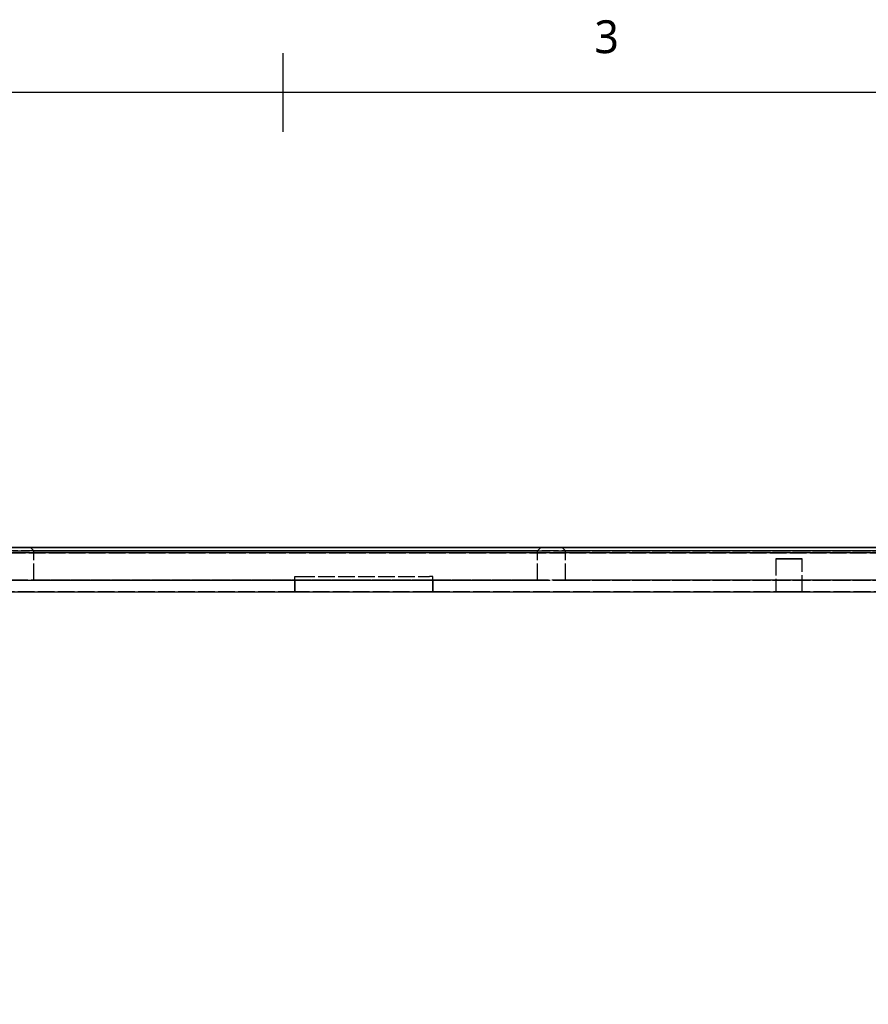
# Model space of a CAD drawing. Header units: millimetres. Extents: x 9 to 415, y 5 to 293.
# Tile 4 of 11: x 94 to 158, y 218 to 293. Entities that reach past the tile are written whole.
import ezdxf

# ---------------------------------------------------------------- set-up
doc = ezdxf.new("R2010")
doc.units = ezdxf.units.MM
doc.linetypes.add('DASHED', pattern=[1.524, 1.27, -0.254])
for name, color, linetype in [('HIDDEN', 7, 'DASHED'), ('NOTES', 7, 'Continuous'), ('VISIBLE', 7, 'Continuous')]:
    doc.layers.add(name, color=color, linetype=linetype)
doc.styles.add('OpenSans', font='OpenSans-Regular.ttf')

msp = doc.modelspace()

# ---------------------------------------------------------------- linework, layer by layer
at = {"layer": 'HIDDEN'}
for points in [[(38, 252.375), (201.78125, 252.375)], [(38, 251.975), (201.78125, 251.975)], [(185, 252.375), (42.875, 252.375)], [(42.875, 252.375), (165.95, 252.375)], [(185, 252.125), (42.875, 252.125)], [(42.875, 252.125), (165.95, 252.125)], [(94.5125, 252.375), (94.51722, 252.375), (94.5313, 252.375), (94.55459, 252.375), (94.58677, 252.375), (94.62746, 252.375), (94.67613, 252.375), (94.73217, 252.375), (94.79488, 252.375), (94.86348, 252.375), (94.93709, 252.375), (95.01479, 252.375), (95.09561, 252.375), (95.17853, 252.375), (95.2625, 252.375)], [(95.2625, 252.375), (95.17853, 252.375), (95.09561, 252.375), (95.01479, 252.375), (94.93709, 252.375), (94.86348, 252.375), (94.79488, 252.375), (94.73217, 252.375), (94.67613, 252.375), (94.62746, 252.375), (94.58677, 252.375), (94.55459, 252.375), (94.5313, 252.375), (94.51722, 252.375), (94.5125, 252.375)], [(94.5125, 252.375), (94.7625, 252.125)], [(94.5125, 252.375), (94.7625, 252.125)], [(94.7625, 252.125), (94.76564, 252.125), (94.77504, 252.125), (94.79056, 252.125), (94.81202, 252.125), (94.83914, 252.125), (94.87158, 252.125), (94.90895, 252.125), (94.95076, 252.125), (94.99648, 252.125), (95.04556, 252.125), (95.09736, 252.125), (95.15124, 252.125), (95.20652, 252.125), (95.2625, 252.125)], [(95.2625, 252.125), (95.20652, 252.125), (95.15124, 252.125), (95.09736, 252.125), (95.04556, 252.125), (94.99648, 252.125), (94.95076, 252.125), (94.90895, 252.125), (94.87158, 252.125), (94.83914, 252.125), (94.81202, 252.125), (94.79056, 252.125), (94.77504, 252.125), (94.76564, 252.125), (94.7625, 252.125)], [(94.7625, 249.875), (94.7625, 252.125)], [(94.7625, 249.875), (94.7625, 252.125)], [(95.2625, 252.375), (132.6125, 252.375)], [(132.6125, 252.375), (95.2625, 252.375)], [(95.2625, 252.125), (132.6125, 252.125)], [(132.6125, 252.125), (95.2625, 252.125)], [(132.6125, 252.375), (132.69647, 252.375), (132.77939, 252.375), (132.86021, 252.375), (132.93791, 252.375), (133.01152, 252.375), (133.08012, 252.375), (133.14283, 252.375), (133.19887, 252.375), (133.24754, 252.375), (133.28823, 252.375), (133.32041, 252.375), (133.3437, 252.375), (133.35778, 252.375), (133.3625, 252.375)], [(133.3625, 252.375), (133.35778, 252.375), (133.3437, 252.375), (133.32041, 252.375), (133.28823, 252.375), (133.24754, 252.375), (133.19887, 252.375), (133.14283, 252.375), (133.08012, 252.375), (133.01152, 252.375), (132.93791, 252.375), (132.86021, 252.375), (132.77939, 252.375), (132.69647, 252.375), (132.6125, 252.375)], [(132.6125, 252.125), (132.66848, 252.125), (132.72376, 252.125), (132.77764, 252.125), (132.82944, 252.125), (132.87852, 252.125), (132.92424, 252.125), (132.96605, 252.125), (133.00342, 252.125), (133.03586, 252.125), (133.06298, 252.125), (133.08444, 252.125), (133.09996, 252.125), (133.10936, 252.125), (133.1125, 252.125)], [(133.1125, 252.125), (133.10936, 252.125), (133.09996, 252.125), (133.08444, 252.125), (133.06298, 252.125), (133.03586, 252.125), (133.00342, 252.125), (132.96605, 252.125), (132.92424, 252.125), (132.87852, 252.125), (132.82944, 252.125), (132.77764, 252.125), (132.72376, 252.125), (132.66848, 252.125), (132.6125, 252.125)], [(133.3625, 252.375), (133.1125, 252.125)], [(133.3625, 252.375), (133.1125, 252.125)], [(133.1125, 249.875), (133.1125, 252.125)], [(133.1125, 249.875), (133.1125, 252.125)], [(134.99375, 252.375), (134.99847, 252.375), (135.01255, 252.375), (135.03584, 252.375), (135.06802, 252.375), (135.10871, 252.375), (135.15738, 252.375), (135.21342, 252.375), (135.27613, 252.375), (135.34473, 252.375), (135.41834, 252.375), (135.49604, 252.375), (135.57686, 252.375), (135.65978, 252.375), (135.74375, 252.375)], [(135.74375, 252.375), (135.65978, 252.375), (135.57686, 252.375), (135.49604, 252.375), (135.41834, 252.375), (135.34473, 252.375), (135.27613, 252.375), (135.21342, 252.375), (135.15738, 252.375), (135.10871, 252.375), (135.06802, 252.375), (135.03584, 252.375), (135.01255, 252.375), (134.99847, 252.375), (134.99375, 252.375)], [(134.99375, 252.375), (135.24375, 252.125)], [(134.99375, 252.375), (135.24375, 252.125)], [(135.74375, 252.125), (135.68777, 252.125), (135.63249, 252.125), (135.57861, 252.125), (135.52681, 252.125), (135.47773, 252.125), (135.43201, 252.125), (135.3902, 252.125), (135.35283, 252.125), (135.32039, 252.125), (135.29327, 252.125), (135.27181, 252.125), (135.25629, 252.125), (135.24689, 252.125), (135.24375, 252.125)], [(135.24375, 252.125), (135.24689, 252.125), (135.25629, 252.125), (135.27181, 252.125), (135.29327, 252.125), (135.32039, 252.125), (135.35283, 252.125), (135.3902, 252.125), (135.43201, 252.125), (135.47773, 252.125), (135.52681, 252.125), (135.57861, 252.125), (135.63249, 252.125), (135.68777, 252.125), (135.74375, 252.125)], [(135.24375, 249.875), (135.24375, 252.125)], [(135.24375, 249.875), (135.24375, 252.125)], [(173.09375, 252.375), (135.74375, 252.375)], [(135.74375, 252.375), (173.09375, 252.375)], [(173.09375, 252.125), (135.74375, 252.125)], [(135.74375, 252.125), (173.09375, 252.125)], [(153.24062, 251.5), (153.21555, 251.5), (153.14159, 251.5), (153.02246, 251.5), (152.86411, 251.5), (152.67451, 251.5), (152.46315, 251.5), (152.24062, 251.5), (152.0181, 251.5), (151.80674, 251.5), (151.61714, 251.5), (151.45879, 251.5), (151.33966, 251.5), (151.2657, 251.5), (151.24062, 251.5)], [(151.24062, 251.5), (151.2657, 251.5), (151.33966, 251.5), (151.45879, 251.5), (151.61714, 251.5), (151.80674, 251.5), (152.0181, 251.5), (152.24062, 251.5), (152.46315, 251.5), (152.67451, 251.5), (152.86411, 251.5), (153.02246, 251.5), (153.14159, 251.5), (153.21555, 251.5), (153.24062, 251.5)], [(153.24062, 251.5), (153.21555, 251.5), (153.14159, 251.5), (153.02246, 251.5), (152.86411, 251.5), (152.67451, 251.5), (152.46315, 251.5), (152.24062, 251.5), (152.0181, 251.5), (151.80674, 251.5), (151.61714, 251.5), (151.45879, 251.5), (151.33966, 251.5), (151.2657, 251.5), (151.24062, 251.5)], [(151.24062, 251.5), (151.2657, 251.5), (151.33966, 251.5), (151.45879, 251.5), (151.61714, 251.5), (151.80674, 251.5), (152.0181, 251.5), (152.24062, 251.5), (152.46315, 251.5), (152.67451, 251.5), (152.86411, 251.5), (153.02246, 251.5), (153.14159, 251.5), (153.21555, 251.5), (153.24062, 251.5)], [(151.24062, 251.5), (151.24062, 249)], [(151.24062, 251.5), (151.24062, 249)], [(153.24062, 249), (153.24062, 251.5)], [(153.24062, 249), (153.24062, 251.5)], [(42.875, 249.875), (185, 249.875)], [(165.95, 249.875), (42.875, 249.875)], [(75.25, 249.875), (114.64062, 249.875)], [(75.25, 249.875), (114.64062, 249.875)], [(94.7625, 249.875), (94.76564, 249.875), (94.77504, 249.875), (94.79056, 249.875), (94.81202, 249.875), (94.83914, 249.875), (94.87158, 249.875), (94.90895, 249.875), (94.95076, 249.875), (94.99648, 249.875), (95.04556, 249.875), (95.09736, 249.875), (95.15124, 249.875), (95.20652, 249.875), (95.2625, 249.875)], [(95.2625, 249.875), (95.20652, 249.875), (95.15124, 249.875), (95.09736, 249.875), (95.04556, 249.875), (94.99648, 249.875), (94.95076, 249.875), (94.90895, 249.875), (94.87158, 249.875), (94.83914, 249.875), (94.81202, 249.875), (94.79056, 249.875), (94.77504, 249.875), (94.76564, 249.875), (94.7625, 249.875)], [(132.6125, 249.875), (95.2625, 249.875)], [(95.2625, 249.875), (132.6125, 249.875)], [(114.64062, 249.875), (114.64062, 250.175)], [(114.64062, 249), (114.64062, 250.175)], [(114.64062, 250.175), (114.6422, 250.175), (114.64689, 250.175), (114.65465, 250.175), (114.66538, 250.175), (114.67894, 250.175), (114.69517, 250.175), (114.71385, 250.175), (114.73475, 250.175), (114.75762, 250.175), (114.78215, 250.175), (114.80806, 250.175), (114.83499, 250.175), (114.86263, 250.175), (114.89062, 250.175)], [(114.64062, 250.175), (114.6422, 250.175), (114.64689, 250.175), (114.65465, 250.175), (114.66538, 250.175), (114.67894, 250.175), (114.69517, 250.175), (114.71385, 250.175), (114.73475, 250.175), (114.75762, 250.175), (114.78215, 250.175), (114.80806, 250.175), (114.83499, 250.175), (114.86263, 250.175), (114.89062, 250.175)], [(114.64062, 249.875), (114.64062, 250.175)], [(114.64062, 249), (114.64062, 250.175)], [(114.64062, 250.175), (114.6422, 250.175), (114.64689, 250.175), (114.65465, 250.175), (114.66538, 250.175), (114.67894, 250.175), (114.69517, 250.175), (114.71385, 250.175), (114.73475, 250.175), (114.75762, 250.175), (114.78215, 250.175), (114.80806, 250.175), (114.83499, 250.175), (114.86263, 250.175), (114.89062, 250.175)], [(114.64062, 250.175), (114.6422, 250.175), (114.64689, 250.175), (114.65465, 250.175), (114.66538, 250.175), (114.67894, 250.175), (114.69517, 250.175), (114.71385, 250.175), (114.73475, 250.175), (114.75762, 250.175), (114.78215, 250.175), (114.80806, 250.175), (114.83499, 250.175), (114.86263, 250.175), (114.89062, 250.175)], [(114.89062, 249.875), (114.86263, 249.875), (114.83499, 249.875), (114.80806, 249.875), (114.78215, 249.875), (114.75762, 249.875), (114.73475, 249.875), (114.71385, 249.875), (114.69517, 249.875), (114.67894, 249.875), (114.66538, 249.875), (114.65465, 249.875), (114.64689, 249.875), (114.6422, 249.875), (114.64062, 249.875)], [(114.64062, 249.875), (114.6422, 249.875), (114.64689, 249.875), (114.65465, 249.875), (114.66538, 249.875), (114.67894, 249.875), (114.69517, 249.875), (114.71385, 249.875), (114.73475, 249.875), (114.75762, 249.875), (114.78215, 249.875), (114.80806, 249.875), (114.83499, 249.875), (114.86263, 249.875), (114.89062, 249.875)], [(114.64062, 249.875), (114.64062, 249)], [(114.64062, 249.875), (114.64062, 249)], [(114.89062, 250.175), (124.89062, 250.175)], [(114.89062, 250.175), (124.89062, 250.175)], [(114.89062, 250.175), (124.89062, 250.175)], [(114.89062, 250.175), (124.89062, 250.175)], [(124.89062, 249.875), (114.89062, 249.875)], [(124.89062, 249.875), (114.89062, 249.875)], [(125.14062, 250.175), (125.13905, 250.175), (125.13436, 250.175), (125.1266, 250.175), (125.11587, 250.175), (125.10231, 250.175), (125.08608, 250.175), (125.0674, 250.175), (125.0465, 250.175), (125.02363, 250.175), (124.9991, 250.175), (124.97319, 250.175), (124.94626, 250.175), (124.91862, 250.175), (124.89062, 250.175)], [(125.14062, 250.175), (125.13905, 250.175), (125.13436, 250.175), (125.1266, 250.175), (125.11587, 250.175), (125.10231, 250.175), (125.08608, 250.175), (125.0674, 250.175), (125.0465, 250.175), (125.02363, 250.175), (124.9991, 250.175), (124.97319, 250.175), (124.94626, 250.175), (124.91862, 250.175), (124.89062, 250.175)], [(125.14062, 250.175), (125.13905, 250.175), (125.13436, 250.175), (125.1266, 250.175), (125.11587, 250.175), (125.10231, 250.175), (125.08608, 250.175), (125.0674, 250.175), (125.0465, 250.175), (125.02363, 250.175), (124.9991, 250.175), (124.97319, 250.175), (124.94626, 250.175), (124.91862, 250.175), (124.89062, 250.175)], [(125.14062, 250.175), (125.13905, 250.175), (125.13436, 250.175), (125.1266, 250.175), (125.11587, 250.175), (125.10231, 250.175), (125.08608, 250.175), (125.0674, 250.175), (125.0465, 250.175), (125.02363, 250.175), (124.9991, 250.175), (124.97319, 250.175), (124.94626, 250.175), (124.91862, 250.175), (124.89062, 250.175)], [(125.14062, 249.875), (125.13905, 249.875), (125.13436, 249.875), (125.1266, 249.875), (125.11587, 249.875), (125.10231, 249.875), (125.08608, 249.875), (125.0674, 249.875), (125.0465, 249.875), (125.02363, 249.875), (124.9991, 249.875), (124.97319, 249.875), (124.94626, 249.875), (124.91862, 249.875), (124.89062, 249.875)], [(124.89062, 249.875), (124.91862, 249.875), (124.94626, 249.875), (124.97319, 249.875), (124.9991, 249.875), (125.02363, 249.875), (125.0465, 249.875), (125.0674, 249.875), (125.08608, 249.875), (125.10231, 249.875), (125.11587, 249.875), (125.1266, 249.875), (125.13436, 249.875), (125.13905, 249.875), (125.14062, 249.875)], [(125.14062, 249.875), (125.14062, 250.175)], [(125.14062, 249), (125.14062, 250.175)], [(125.14062, 249), (125.14062, 250.175)], [(125.14062, 249.875), (125.14062, 250.175)], [(125.14062, 249.875), (164.53125, 249.875)], [(125.14062, 249.875), (164.53125, 249.875)], [(125.14062, 249.875), (125.14062, 249)], [(125.14062, 249.875), (125.14062, 249)], [(132.6125, 249.875), (132.66848, 249.875), (132.72376, 249.875), (132.77764, 249.875), (132.82944, 249.875), (132.87852, 249.875), (132.92424, 249.875), (132.96605, 249.875), (133.00342, 249.875), (133.03586, 249.875), (133.06298, 249.875), (133.08444, 249.875), (133.09996, 249.875), (133.10936, 249.875), (133.1125, 249.875)], [(133.1125, 249.875), (133.10936, 249.875), (133.09996, 249.875), (133.08444, 249.875), (133.06298, 249.875), (133.03586, 249.875), (133.00342, 249.875), (132.96605, 249.875), (132.92424, 249.875), (132.87852, 249.875), (132.82944, 249.875), (132.77764, 249.875), (132.72376, 249.875), (132.66848, 249.875), (132.6125, 249.875)], [(135.74375, 249.875), (135.68777, 249.875), (135.63249, 249.875), (135.57861, 249.875), (135.52681, 249.875), (135.47773, 249.875), (135.43201, 249.875), (135.3902, 249.875), (135.35283, 249.875), (135.32039, 249.875), (135.29327, 249.875), (135.27181, 249.875), (135.25629, 249.875), (135.24689, 249.875), (135.24375, 249.875)], [(135.24375, 249.875), (135.24689, 249.875), (135.25629, 249.875), (135.27181, 249.875), (135.29327, 249.875), (135.32039, 249.875), (135.35283, 249.875), (135.3902, 249.875), (135.43201, 249.875), (135.47773, 249.875), (135.52681, 249.875), (135.57861, 249.875), (135.63249, 249.875), (135.68777, 249.875), (135.74375, 249.875)], [(135.74375, 249.875), (173.09375, 249.875)], [(173.09375, 249.875), (135.74375, 249.875)], [(38, 249), (201.78125, 249)], [(114.64062, 249), (75.25, 249)], [(114.64062, 249), (75.25, 249)], [(114.89062, 249), (114.86263, 249), (114.83499, 249), (114.80806, 249), (114.78215, 249), (114.75762, 249), (114.73475, 249), (114.71385, 249), (114.69517, 249), (114.67894, 249), (114.66538, 249), (114.65465, 249), (114.64689, 249), (114.6422, 249), (114.64062, 249)], [(114.64062, 249), (114.6422, 249), (114.64689, 249), (114.65465, 249), (114.66538, 249), (114.67894, 249), (114.69517, 249), (114.71385, 249), (114.73475, 249), (114.75762, 249), (114.78215, 249), (114.80806, 249), (114.83499, 249), (114.86263, 249), (114.89062, 249)], [(124.89062, 249), (114.89062, 249)], [(124.89062, 249), (114.89062, 249)], [(125.14062, 249), (125.13905, 249), (125.13436, 249), (125.1266, 249), (125.11587, 249), (125.10231, 249), (125.08608, 249), (125.0674, 249), (125.0465, 249), (125.02363, 249), (124.9991, 249), (124.97319, 249), (124.94626, 249), (124.91862, 249), (124.89062, 249)], [(124.89062, 249), (124.91862, 249), (124.94626, 249), (124.97319, 249), (124.9991, 249), (125.02363, 249), (125.0465, 249), (125.0674, 249), (125.08608, 249), (125.10231, 249), (125.11587, 249), (125.1266, 249), (125.13436, 249), (125.13905, 249), (125.14062, 249)], [(164.53125, 249), (125.14062, 249)], [(164.53125, 249), (125.14062, 249)], [(153.24062, 249), (153.21555, 249), (153.14159, 249), (153.02246, 249), (152.86411, 249), (152.67451, 249), (152.46315, 249), (152.24062, 249), (152.0181, 249), (151.80674, 249), (151.61714, 249), (151.45879, 249), (151.33966, 249), (151.2657, 249), (151.24062, 249)], [(151.24062, 249), (151.2657, 249), (151.33966, 249), (151.45879, 249), (151.61714, 249), (151.80674, 249), (152.0181, 249), (152.24062, 249), (152.46315, 249), (152.67451, 249), (152.86411, 249), (153.02246, 249), (153.14159, 249), (153.21555, 249), (153.24062, 249)], [(153.24062, 249), (153.21555, 249), (153.14159, 249), (153.02246, 249), (152.86411, 249), (152.67451, 249), (152.46315, 249), (152.24062, 249), (152.0181, 249), (151.80674, 249), (151.61714, 249), (151.45879, 249), (151.33966, 249), (151.2657, 249), (151.24062, 249)], [(151.24062, 249), (151.2657, 249), (151.33966, 249), (151.45879, 249), (151.61714, 249), (151.80674, 249), (152.0181, 249), (152.24062, 249), (152.46315, 249), (152.67451, 249), (152.86411, 249), (153.02246, 249), (153.14159, 249), (153.21555, 249), (153.24062, 249)]]:
    msp.add_lwpolyline(points, dxfattribs=at)
at = {"layer": 'VISIBLE'}
for points in [[(113.75, 284), (113.75, 290)], [(15, 10), (410, 10), (410, 287), (15, 287), (15, 10)], [(201.78125, 252.375), (38, 252.375)], [(201.78125, 251.975), (38, 251.975)], [(38, 249), (201.78125, 249)]]:
    msp.add_lwpolyline(points, dxfattribs=at)

# ---------------------------------------------------------------- texts
at = {"layer": 'NOTES', "style": 'OpenSans'}
msp.add_text('3', height=2.5, dxfattribs=at).set_placement((137.4375, 290))

doc.saveas('drawing.dxf')
